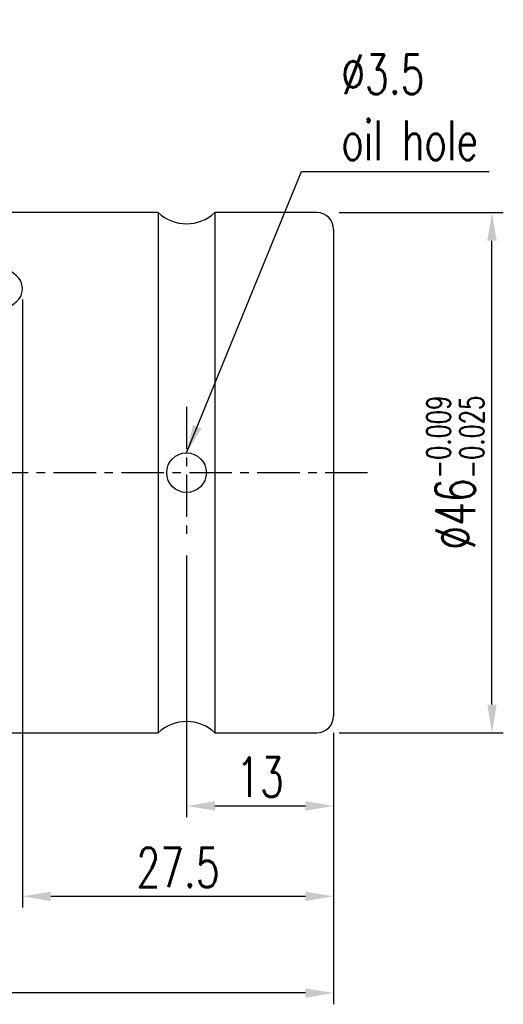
# Model space of a CAD drawing. Extents: x 26 to 212, y 72 to 159.
# Tile 49 of 49: x 169 to 212, y 72 to 159. Entities that reach past the tile are written whole.
import ezdxf

# ---------------------------------------------------------------- set-up
doc = ezdxf.new("R2010")
doc.units = 0
doc.header["$LTSCALE"] = 3
doc.header["$MEASUREMENT"] = 0
doc.header["$PDSIZE"] = -1
doc.linetypes.add('CENTER', pattern=[2, 1.25, -0.25, 0.25, -0.25])
doc.layers.get('DEFPOINTS').update_dxf_attribs({"linetype": 'CONTINUOUS'})
for name, color, linetype in [('CL', 1, 'CENTER'), ('DIM', 4, 'CONTINUOUS'), ('OUT', 3, 'CONTINUOUS')]:
    doc.layers.add(name, color=color, linetype=linetype)
doc.styles.add('DIM-7', font='SIMPLEX.shx', dxfattribs={"width": 0.7, "bigfont": 'chineset.shx'})
doc.dimstyles.new('CNS', dxfattribs={"dimtxt": 3.5, "dimasz": 2.5, "dimexe": 1, "dimexo": 1.5, "dimgap": 0.09, "dimtad": 0, "dimdsep": 46, "dimtxsty": 'DIM-7', "dimcen": 0.09, "dimclrd": 1, "dimclre": 1, "dimclrt": 4, "dimadec": 0, "dimazin": 0, "dimtfac": 1, "dimtix": 1, "dimtmove": 2, "dimatfit": 3, "dimfxl": 1, "dimtvp": 0.971429, "dimtolj": 1, "dimarcsym": 0})

# ---------------------------------------------------------------- blocks, each defined once
blk = doc.blocks.new('*D3')
at = {"layer": 'DEFPOINTS', "color": 0, "transparency": 16777216}
for p in [(183.916, 112.678), (196.916, 97.009), (196.916, 89.05)]:
    blk.add_point(p, dxfattribs=at)
at = {"layer": 'DIM', "color": 0, "lineweight": -2, "transparency": 16777216}
for p, q in [((183.916, 111.178), (183.916, 88.05)), ((196.916, 95.509), (196.916, 88.05)), ((186.416, 89.05), (194.416, 89.05))]:
    blk.add_line(p, q, dxfattribs=at)
at = {"layer": 'DIM', "color": 0, "transparency": 16777216}
for points in [[(186.416, 89.467), (186.416, 88.633), (183.916, 89.05)], [(194.416, 89.467), (194.416, 88.633), (196.916, 89.05)]]:
    blk.add_solid(points, dxfattribs=at)
at = {"layer": 'DIM', "color": 0, "transparency": 16777216, "insert": (190.416, 91.6), "char_height": 3.5, "attachment_point": 5, "style": 'DIM-7'}
blk.add_mtext('\\A1;13', dxfattribs=at)
blk = doc.blocks.new('*D2')
at = {"layer": 'DEFPOINTS', "color": 0, "transparency": 16777216}
for p in [(111.916, 97.009), (196.916, 97.009), (111.916, 72.516)]:
    blk.add_point(p, dxfattribs=at)
at = {"layer": 'DIM', "color": 0, "lineweight": -2, "transparency": 16777216}
for p, q in [((111.916, 95.509), (111.916, 71.516)), ((196.916, 95.509), (196.916, 71.516)), ((194.416, 72.516), (114.416, 72.516))]:
    blk.add_line(p, q, dxfattribs=at)
at = {"layer": 'DIM', "color": 0, "transparency": 16777216}
for points in [[(114.416, 72.933), (114.416, 72.1), (111.916, 72.516)], [(194.416, 72.933), (194.416, 72.1), (196.916, 72.516)]]:
    blk.add_solid(points, dxfattribs=at)
at = {"layer": 'DIM', "color": 0, "transparency": 16777216, "insert": (154.416, 75.066), "char_height": 3.5, "attachment_point": 5, "style": 'DIM-7'}
blk.add_mtext('\\A1;85', dxfattribs=at)
blk = doc.blocks.new('*D1')
at = {"layer": 'DEFPOINTS', "color": 0, "transparency": 16777216}
for p in [(169.416, 135.33), (196.916, 96.509), (169.416, 81.059)]:
    blk.add_point(p, dxfattribs=at)
at = {"layer": 'DIM', "color": 0, "lineweight": -2, "transparency": 16777216}
for p, q in [((169.416, 133.83), (169.416, 80.059)), ((196.916, 95.009), (196.916, 80.059)), ((194.416, 81.059), (171.916, 81.059))]:
    blk.add_line(p, q, dxfattribs=at)
at = {"layer": 'DIM', "color": 0, "transparency": 16777216}
for points in [[(171.916, 81.476), (171.916, 80.643), (169.416, 81.059)], [(194.416, 81.476), (194.416, 80.643), (196.916, 81.059)]]:
    blk.add_solid(points, dxfattribs=at)
at = {"layer": 'DIM', "color": 0, "transparency": 16777216, "insert": (183.166, 83.609), "char_height": 3.5, "attachment_point": 5, "style": 'DIM-7'}
blk.add_mtext('\\A1;27.5', dxfattribs=at)
blk = doc.blocks.new('*D5')
at = {"layer": 'DEFPOINTS', "color": 0, "transparency": 16777216}
for p in [(195.916, 141.509), (210.909, 141.509), (195.916, 95.509)]:
    blk.add_point(p, dxfattribs=at)
at = {"layer": 'DIM', "color": 0, "lineweight": -2, "transparency": 16777216}
for p, q in [((197.416, 141.509), (211.909, 141.509)), ((210.909, 98.009), (210.909, 139.009)), ((197.416, 95.509), (211.909, 95.509))]:
    blk.add_line(p, q, dxfattribs=at)
at = {"layer": 'DIM', "color": 0, "transparency": 16777216}
for points in [[(210.492, 139.009), (211.326, 139.009), (210.909, 141.509)], [(210.492, 98.009), (211.326, 98.009), (210.909, 95.509)]]:
    blk.add_solid(points, dxfattribs=at)
at = {"layer": 'DIM', "color": 0, "transparency": 16777216, "insert": (207.659, 118.509), "char_height": 3.5, "attachment_point": 5, "rotation": 90, "style": 'DIM-7'}
blk.add_mtext('\\A1;%%C46{\\H2.1;\\S-0.009^ -0.025;}', dxfattribs=at)

msp = doc.modelspace()

# ---------------------------------------------------------------- linework, layer by layer
at = {"layer": 'CL', "color": 0}
for p, q in [((183.916, 124.341), (183.916, 112.678)), ((199.916, 118.509), (108.916, 118.509))]:
    msp.add_line(p, q, dxfattribs=at)
at = {"layer": 'OUT', "color": 0}
for p, q in [((181.416, 141.509), (113.416, 141.509)), ((181.416, 141.509), (181.416, 95.509)), ((195.416, 141.509), (186.416, 141.509)), ((186.416, 141.509), (186.416, 95.509)), ((196.916, 140.009), (196.916, 97.009)), ((113.416, 95.509), (181.416, 95.509)), ((186.416, 95.509), (195.416, 95.509))]:
    msp.add_line(p, q, dxfattribs=at)
msp.add_circle((183.916, 118.509), 1.75, dxfattribs=at)
for centre, radius, start, end in [((183.916, 144.134), 3.625, 226.39718, 313.60282), ((195.416, 140.009), 1.5, 360, 90), ((195.416, 97.009), 1.5, 270, 360), ((183.916, 92.884), 3.625, 46.39718, 133.60282)]:
    msp.add_arc(centre, radius, start, end, dxfattribs=at)
msp.add_ellipse((166.916, 134.773), major_axis=(2.5, 0), ratio=0.745651, start_param=4.712389, end_param=7.853982, dxfattribs=at)

# ---------------------------------------------------------------- texts
at = {"layer": 'DIM', "color": 0, "insert": (197.589, 150.802), "char_height": 3.5, "attachment_point": 4, "style": 'DIM-7'}
msp.add_mtext('\\A1;%%C3.5\\Poil hole', dxfattribs=at)

# ---------------------------------------------------------------- dimensions: what is measured, and where the dimension line sits
at = {"layer": 'DIM', "color": 0}
dim = msp.add_linear_dim(base=(210.909, 141.509), p1=(195.916, 95.509), p2=(195.916, 141.509), angle=90, text='%%C<>', dimstyle='CNS', override={"dimgap": 0.8, "dimtad": 1, "dimclrd": 0, "dimclre": 0, "dimclrt": 0, "dimtol": 1, "dimtp": -0.009, "dimtm": 0.025, "dimtfac": 0.6, "dimtdec": 3, "dimtmove": 0}, dxfattribs=at)
dim.commit()
dim.dimension.update_dxf_attribs({"geometry": '*D5', "text_midpoint": (207.659, 118.509)})
for base, p1, p2, picture, middle in [((169.416, 81.059), (196.916, 96.509), (169.416, 135.33), '*D1', (183.166, 83.609)), ((196.916, 89.05), (183.916, 112.678), (196.916, 97.009), '*D3', (190.416, 91.6)), ((111.916, 72.516), (196.916, 97.009), (111.916, 97.009), '*D2', (154.416, 75.066))]:
    dim = msp.add_linear_dim(base=base, p1=p1, p2=p2, dimstyle='CNS', override={"dimgap": 0.8, "dimtad": 1, "dimclrd": 0, "dimclre": 0, "dimclrt": 0, "dimtmove": 0}, dxfattribs=at)
    dim.commit()
    dim.dimension.update_dxf_attribs({"geometry": picture, "text_midpoint": middle})

# ---------------------------------------------------------------- leaders
at = {"layer": 'DIM', "color": 0, "annotation_type": 0, "has_hookline": 1, "hookline_direction": 0, "text_width": 13.067}
msp.add_leader([(183.916, 120.259), (194.089, 145.136), (196.589, 145.136)], dimstyle='CNS', override={"dimgap": 1, "dimtad": 1, "dimclrd": 0, "dimclre": 4, "dimclrt": 10}, dxfattribs=at)

doc.saveas('drawing.dxf')
